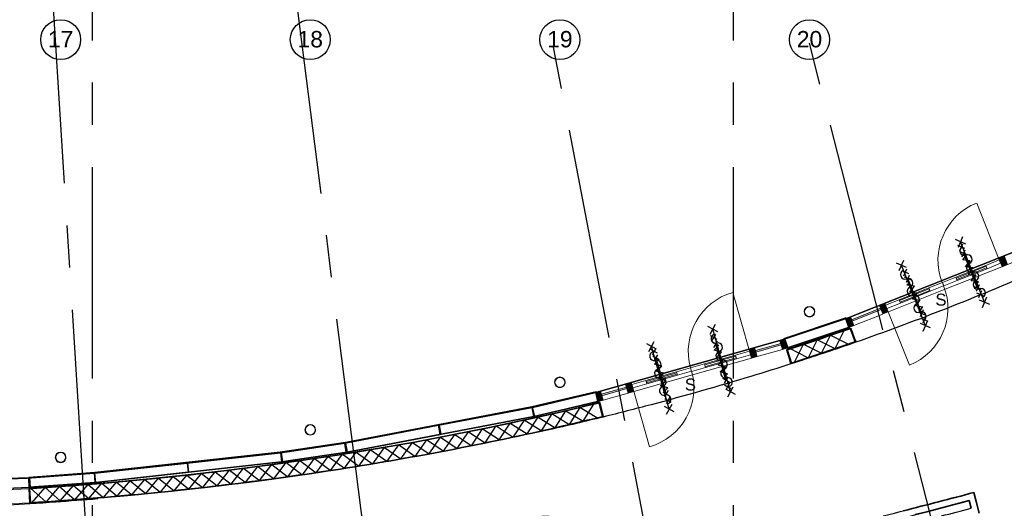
# Model space of a CAD drawing. Header units: millimetres. Extents: x -5940 to 121280, y -35718 to 26615.
# Tile 20 of 51: x 59385 to 74177, y -14186 to -6843. Entities that reach past the tile are written whole.
import ezdxf

# ---------------------------------------------------------------- set-up
doc = ezdxf.new("R2010")
doc.units = ezdxf.units.MM
doc.header["$LTSCALE"] = 100
doc.linetypes.add('CENTER', pattern=[50.8, 31.75, -6.35, 6.35, -6.35])
for name, color, linetype in [('AL22----_BINNENWAND', 2, 'Continuous'), ('AL28----_CONSTRUCTIES', 4, 'Continuous'), ('AL32----_BINNENKOZIJN', 1, 'Continuous'), ('BL$7----_STRAMIEN', 8, 'Continuous'), ('BL$8----_RUIMTENUMMER', 2, 'Continuous')]:
    doc.layers.add(name, color=color, linetype=linetype)
doc.styles.add('Arial', font='arial.ttf', dxfattribs={"height": 180})
doc.styles.add('Arial_4', font='arial.ttf', dxfattribs={"height": 245.883234})

# ---------------------------------------------------------------- blocks, each defined once
blk = doc.blocks.new('Rectangular Mullion - 31_CWM_088x139-9014962-_--_100 begane grond')
at = {"linetype": 'ByBlock', "lineweight": -2}
blk.add_hatch(color=0, dxfattribs=at).paths.add_polyline_path([(-44, -139), (-44, 0), (44, 0), (44, -139)], flags=0)
at = {"color": 0, "linetype": 'ByBlock', "lineweight": -2}
for p, q in [((-44, 0), (44, 0)), ((-44, -30), (-44, 0)), ((44, 0), (44, -139)), ((-44, -139), (-44, -84)), ((44, -139), (-44, -139))]:
    blk.add_line(p, q, dxfattribs=at)
blk = doc.blocks.new('System Panel - 31_CWP_glas_2-9015708-_--_100 begane grond')
at = {"linetype": 'ByBlock', "lineweight": -2}
blk.add_hatch(color=0, dxfattribs=at).paths.add_polyline_path([(196, 69), (-196, 69), (-196, 45), (196, 45)], flags=0)
at = {"color": 0, "linetype": 'ByBlock', "lineweight": -2}
for p, q in [((196, 69), (-196, 69)), ((-196, 69), (-196, 45)), ((-196, 45), (196, 45)), ((196, 45), (196, 69))]:
    blk.add_line(p, q, dxfattribs=at)
blk = doc.blocks.new('31_DO_deur_3 - dik-9158614-_--_100 begane grond')
at = {"color": 0, "linetype": 'ByBlock', "lineweight": -2}
for p, q in [((-240, 84), (-460, 84)), ((-460, 84), (-460, 30)), ((-460, 30), (-240, 30)), ((-240, 30), (-240, 84)), ((-240, 84), (240, 84)), ((240, 30), (-240, 30)), ((460, 84), (240, 84)), ((240, 84), (240, 30)), ((240, 30), (460, 30)), ((460, 30), (460, 84))]:
    blk.add_line(p, q, dxfattribs=at)
blk = doc.blocks.new('Rectangular Mullion - 31_CWM_088x139-V10-_--_100 begane grond')
at = {"linetype": 'ByBlock', "lineweight": -2}
blk.add_hatch(color=0, dxfattribs=at).paths.add_polyline_path([(-44, -139), (-44, 0), (44, 0), (44, -139), (-17, -139)], flags=0)
at = {"color": 0, "linetype": 'ByBlock', "lineweight": -2}
for p, q in [((-44, 0), (44, 0)), ((-44, -139), (-44, 0)), ((44, 0), (44, -30)), ((44, -139), (-44, -139)), ((44, -84), (44, -139))]:
    blk.add_line(p, q, dxfattribs=at)
blk = doc.blocks.new('System Panel - 31_CWP_glas_2-9015792-_--_100 begane grond')
at = {"linetype": 'ByBlock', "lineweight": -2}
blk.add_hatch(color=0, dxfattribs=at).paths.add_polyline_path([(198, 69), (-198, 69), (-198, 45), (198, 45)], flags=0)
at = {"color": 0, "linetype": 'ByBlock', "lineweight": -2}
for p, q in [((198, 69), (-198, 69)), ((-198, 69), (-198, 45)), ((-198, 45), (198, 45)), ((198, 45), (198, 69))]:
    blk.add_line(p, q, dxfattribs=at)
blk = doc.blocks.new('31_DO_deur_3 - dik-9158692-_--_100 begane grond')
at = {"color": 0, "linetype": 'ByBlock', "lineweight": -2}
for p, q in [((-239, 84), (-459, 84)), ((-459, 84), (-459, 30)), ((-459, 30), (-239, 30)), ((-239, 30), (-239, 84)), ((-239, 84), (239, 84)), ((239, 30), (-239, 30)), ((459, 84), (239, 84)), ((239, 84), (239, 30)), ((239, 30), (459, 30)), ((459, 30), (459, 84))]:
    blk.add_line(p, q, dxfattribs=at)
blk = doc.blocks.new('BU deur links - BU deur links-9015859-_--_100 begane grond')
at = {"color": 0, "linetype": 'ByBlock', "lineweight": -2}
blk.add_line((-459, -27), (-459, -945), dxfattribs=at)
blk.add_arc((-459, -27), 918, 270, 360, dxfattribs=at)
blk = doc.blocks.new('BI deur links - BI deur links-9015775-_--_100 begane grond')
at = {"color": 0, "linetype": 'ByBlock', "lineweight": -2}
blk.add_line((460, 27), (460, 946), dxfattribs=at)
blk.add_arc((460, 27), 919, 90, 180, dxfattribs=at)
blk = doc.blocks.new('WI_subvak - glas 2-9158664-_--_100 begane grond')
at = {"color": 0, "linetype": 'ByBlock', "lineweight": -2}
for p, q in [((240, 12), (-240, 12)), ((-240, -12), (240, -12))]:
    blk.add_line(p, q, dxfattribs=at)
blk = doc.blocks.new('WI_subvak - glas 2-9158742-_--_100 begane grond')
at = {"color": 0, "linetype": 'ByBlock', "lineweight": -2}
for p, q in [((239, 12), (-239, 12)), ((-239, -12), (239, -12))]:
    blk.add_line(p, q, dxfattribs=at)
blk = doc.blocks.new('Rectangular Mullion - 31_CWM_067x139-9015530-_--_100 begane grond')
at = {"linetype": 'ByBlock', "lineweight": -2}
blk.add_hatch(color=0, dxfattribs=at).paths.add_polyline_path([(-67, -139), (0, -139), (0, 0), (-67, 0)], flags=0)
at = {"color": 0, "linetype": 'ByBlock', "lineweight": -2}
for p, q in [((0, 0), (-67, 0)), ((-67, 0), (-67, -139)), ((0, -139), (0, 0)), ((-67, -139), (0, -139))]:
    blk.add_line(p, q, dxfattribs=at)
blk = doc.blocks.new('Rectangular Mullion - 31_CWM_067x139-9015703-_--_100 begane grond')
at = {"color": 0, "linetype": 'ByBlock', "lineweight": -2}
for p, q in [((73579, 19941), (73959, 20049)), ((73617, 19807), (73997, 19915))]:
    blk.add_line(p, q, dxfattribs=at)
blk = doc.blocks.new('Rectangular Mullion - 31_CWM_067x139-9015704-_--_100 begane grond')
at = {"color": 0, "linetype": 'ByBlock', "lineweight": -2}
for p, q in [((72610, 19667), (73494, 19917)), ((72648, 19533), (73532, 19783))]:
    blk.add_line(p, q, dxfattribs=at)
blk = doc.blocks.new('Rectangular Mullion - 31_CWM_067x139-9015705-_--_100 begane grond')
at = {"color": 0, "linetype": 'ByBlock', "lineweight": -2}
for p, q in [((71726, 19418), (72610, 19667)), ((71764, 19284), (72648, 19533))]:
    blk.add_line(p, q, dxfattribs=at)
blk = doc.blocks.new('Rectangular Mullion - 31_CWM_067x139-9015706-_--_100 begane grond')
at = {"color": 0, "linetype": 'ByBlock', "lineweight": -2}
for p, q in [((71265, 19287), (71642, 19394)), ((71302, 19153), (71680, 19260))]:
    blk.add_line(p, q, dxfattribs=at)
blk = doc.blocks.new('System Panel - 31_CWP_glas_2-9015882-_--_100 begane grond')
at = {"linetype": 'ByBlock', "lineweight": -2}
blk.add_hatch(color=0, dxfattribs=at).paths.add_polyline_path([(235, 69), (-235, 69), (-235, 45), (235, 45)], flags=0)
at = {"color": 0, "linetype": 'ByBlock', "lineweight": -2}
for p, q in [((235, 69), (-235, 69)), ((-235, 69), (-235, 45)), ((-235, 45), (235, 45)), ((235, 45), (235, 69))]:
    blk.add_line(p, q, dxfattribs=at)
blk = doc.blocks.new('31_DO_deur_3 - dik-9158770-_--_100 begane grond')
at = {"color": 0, "linetype": 'ByBlock', "lineweight": -2}
for p, q in [((-240, 84), (-460, 84)), ((-460, 84), (-460, 30)), ((-460, 30), (-240, 30)), ((-240, 30), (-240, 84)), ((-240, 84), (240, 84)), ((240, 30), (-240, 30)), ((460, 84), (240, 84)), ((240, 84), (240, 30)), ((240, 30), (460, 30)), ((460, 30), (460, 84))]:
    blk.add_line(p, q, dxfattribs=at)
blk = doc.blocks.new('31_DO_deur_3 - dik-9158848-_--_100 begane grond')
at = {"color": 0, "linetype": 'ByBlock', "lineweight": -2}
for p, q in [((-238, 84), (-458, 84)), ((-458, 84), (-458, 30)), ((-458, 30), (-238, 30)), ((-238, 30), (-238, 84)), ((-238, 84), (238, 84)), ((238, 30), (-238, 30)), ((458, 84), (238, 84)), ((238, 84), (238, 30)), ((238, 30), (458, 30)), ((458, 30), (458, 84))]:
    blk.add_line(p, q, dxfattribs=at)
blk = doc.blocks.new('BU deur links - BU deur links-9016033-_--_100 begane grond')
at = {"color": 0, "linetype": 'ByBlock', "lineweight": -2}
blk.add_line((-458, -27), (-458, -943), dxfattribs=at)
blk.add_arc((-458, -27), 916, 270, 360, dxfattribs=at)
blk = doc.blocks.new('BI deur links - BI deur links-9015949-_--_100 begane grond')
at = {"color": 0, "linetype": 'ByBlock', "lineweight": -2}
blk.add_line((460, 27), (460, 948), dxfattribs=at)
blk.add_arc((460, 27), 921, 90, 180, dxfattribs=at)
blk = doc.blocks.new('WI_subvak - glas 2-9158820-_--_100 begane grond')
at = {"color": 0, "linetype": 'ByBlock', "lineweight": -2}
for p, q in [((240, 12), (-240, 12)), ((-240, -12), (240, -12))]:
    blk.add_line(p, q, dxfattribs=at)
blk = doc.blocks.new('WI_subvak - glas 2-9158898-_--_100 begane grond')
at = {"color": 0, "linetype": 'ByBlock', "lineweight": -2}
for p, q in [((238, 12), (-238, 12)), ((-238, -12), (238, -12))]:
    blk.add_line(p, q, dxfattribs=at)
blk = doc.blocks.new('Rectangular Mullion - 31_CWM_067x139-9015879-_--_100 begane grond')
at = {"color": 0, "linetype": 'ByBlock', "lineweight": -2}
for p, q in [((77327, 21320), (77762, 21493)), ((77378, 21191), (77813, 21364))]:
    blk.add_line(p, q, dxfattribs=at)
blk = doc.blocks.new('Rectangular Mullion - 31_CWM_067x139-V27-_--_100 begane grond')
at = {"color": 0, "linetype": 'ByBlock', "lineweight": -2}
for p, q in [((75019, 20404), (75456, 20577)), ((75071, 20275), (75507, 20448))]:
    blk.add_line(p, q, dxfattribs=at)
blk = doc.blocks.new('Rectangular Mullion - 31_CWM_067x139-9015880-_--_100 begane grond')
at = {"color": 0, "linetype": 'ByBlock', "lineweight": -2}
for p, q in [((76389, 20948), (77245, 21288)), ((76440, 20819), (77296, 21158))]:
    blk.add_line(p, q, dxfattribs=at)
blk = doc.blocks.new('Rectangular Mullion - 31_CWM_067x139-9015881-_--_100 begane grond')
at = {"color": 0, "linetype": 'ByBlock', "lineweight": -2}
for p, q in [((75537, 20610), (76389, 20948)), ((75589, 20481), (76440, 20819))]:
    blk.add_line(p, q, dxfattribs=at)
blk = doc.blocks.new('Rectangular Mullion - 31_CWM_067x139-9015707-_--_100 begane grond')
at = {"linetype": 'ByBlock', "lineweight": -2}
blk.add_hatch(color=0, dxfattribs=at).paths.add_polyline_path([(0, -139), (-67, -139), (-67, 0), (0, 0), (0, -109)], flags=0)
at = {"color": 0, "linetype": 'ByBlock', "lineweight": -2}
for p, q in [((-67, 0), (0, 0)), ((-67, -139), (-67, 0)), ((0, -139), (-67, -139)), ((0, 0), (0, -139))]:
    blk.add_line(p, q, dxfattribs=at)
blk = doc.blocks.new('NLRS_32_DO_WPB_onderdeel deur-SH_krepel_ISR - lakdeur_stomp_krepel-7902651-_--_100 begane grond')
at = {"linetype": 'ByBlock', "lineweight": -2}
blk.add_hatch(color=0, dxfattribs=at).paths.add_polyline_path([(-515, -38), (515, -38), (515, 0), (-515, 0)], flags=0)
at = {"color": 0, "linetype": 'ByBlock', "lineweight": -2}
for p, q in [((-515, 3), (-515, 1030)), ((-515, 0), (515, 0)), ((515, -38), (-515, -38))]:
    blk.add_line(p, q, dxfattribs=at)
blk.add_arc((-515, 0), 1030, 0, 90, dxfattribs=at)
blk = doc.blocks.new('28_GdV_staal_buis_kolom - B160x6_3-V968-_--_100 begane grond')
at = {"linetype": 'ByBlock', "lineweight": -2}
h = blk.add_hatch(dxfattribs=at)
h.set_pattern_fill('FP_736', color=0, style=0, pattern_type=2)
h.set_pattern_definition([(225, (74404.06, 20483.2), (106.06602, -106.06602), [])])
h.paths.add_polyline_path([(0, 80), (-31, 74), (-57, 57), (-74, 31), (-80, 0), (-74, -31), (-57, -57), (-31, -74), (0, -80), (31, -74), (57, -57), (74, -31), (80, 0), (74, 31), (57, 57), (31, 74)], flags=0)
h.paths.add_polyline_path([(0, 74), (28, 68), (52, 52), (68, 28), (74, 0), (68, -28), (52, -52), (28, -68), (0, -74), (-28, -68), (-52, -52), (-68, -28), (-74, 0), (-68, 28), (-52, 52), (-28, 68)], flags=0)
at = {"color": 0, "linetype": 'ByBlock', "lineweight": -2}
for radius, start, end in [(80, 360, 180), (80, 180, 360), (73.7, 0, 180), (73.7, 180, 0)]:
    blk.add_arc((0, 0), radius, start, end, dxfattribs=at)
blk = doc.blocks.new('28_GdV_staal_buis_kolom - B160x6_3-V969-_--_100 begane grond')
at = {"linetype": 'ByBlock', "lineweight": -2}
h = blk.add_hatch(dxfattribs=at)
h.set_pattern_fill('FP_737', color=0, style=0, pattern_type=2)
h.set_pattern_definition([(225, (70654.06, 19421.76), (106.06602, -106.06602), [])])
h.paths.add_polyline_path([(0, 80), (-31, 74), (-57, 57), (-74, 31), (-80, 0), (-74, -31), (-57, -57), (-31, -74), (0, -80), (31, -74), (57, -57), (74, -31), (80, 0), (74, 31), (57, 57), (31, 74)], flags=0)
h.paths.add_polyline_path([(0, 74), (28, 68), (52, 52), (68, 28), (74, 0), (68, -28), (52, -52), (28, -68), (0, -74), (-28, -68), (-52, -52), (-68, -28), (-74, 0), (-68, 28), (-52, 52), (-28, 68)], flags=0)
at = {"color": 0, "linetype": 'ByBlock', "lineweight": -2}
for radius, start, end in [(80, 360, 180), (80, 180, 360), (73.7, 0, 180), (73.7, 180, 0)]:
    blk.add_arc((0, 0), radius, start, end, dxfattribs=at)
blk = doc.blocks.new('28_GdV_staal_buis_kolom - B160x6_3-V970-_--_100 begane grond')
at = {"linetype": 'ByBlock', "lineweight": -2}
h = blk.add_hatch(dxfattribs=at)
h.set_pattern_fill('FP_738', color=0, style=0, pattern_type=2)
h.set_pattern_definition([(225, (66904.06, 18706.93), (106.06602, -106.06602), [])])
h.paths.add_polyline_path([(0, 80), (-31, 74), (-57, 57), (-74, 31), (-80, 0), (-74, -31), (-57, -57), (-31, -74), (0, -80), (31, -74), (57, -57), (74, -31), (80, 0), (74, 31), (57, 57), (31, 74)], flags=0)
h.paths.add_polyline_path([(0, 74), (28, 68), (52, 52), (68, 28), (74, 0), (68, -28), (52, -52), (28, -68), (0, -74), (-28, -68), (-52, -52), (-68, -28), (-74, 0), (-68, 28), (-52, 52), (-28, 68)], flags=0)
at = {"color": 0, "linetype": 'ByBlock', "lineweight": -2}
for radius, start, end in [(80, 360, 180), (80, 180, 360), (73.7, 0, 180), (73.7, 180, 0)]:
    blk.add_arc((0, 0), radius, start, end, dxfattribs=at)
blk = doc.blocks.new('28_GdV_staal_buis_kolom - B160x6_3-V971-_--_100 begane grond')
at = {"linetype": 'ByBlock', "lineweight": -2}
h = blk.add_hatch(dxfattribs=at)
h.set_pattern_fill('FP_739', color=0, style=0, pattern_type=2)
h.set_pattern_definition([(225, (63154.06, 18292.69), (106.06602, -106.06602), [])])
h.paths.add_polyline_path([(0, 80), (-32, 73), (-57, 57), (-74, 31), (-80, 0), (-74, -31), (-57, -57), (-31, -74), (0, -80), (31, -74), (57, -57), (74, -31), (80, 0), (74, 31), (57, 57), (31, 74)], flags=0)
h.paths.add_polyline_path([(0, 74), (28, 68), (52, 52), (68, 28), (74, 0), (68, -28), (52, -52), (28, -68), (0, -74), (-28, -68), (-52, -52), (-68, -28), (-74, 0), (-68, 28), (-52, 52), (-28, 68)], flags=0)
at = {"color": 0, "linetype": 'ByBlock', "lineweight": -2}
for radius, start, end in [(80, 360, 180), (80, 180, 360), (73.7, 0, 180), (73.7, 180, 0)]:
    blk.add_arc((0, 0), radius, start, end, dxfattribs=at)
blk = doc.blocks.new('300_65_wdbdo60zs - 300_65_wdbdo60zs-8265604-_--_100 begane grond')
at = {"color": 0, "linetype": 'ByBlock', "lineweight": -2}
for p, q in [((-343, 40), (-422, -40)), ((-343, -40), (-422, 40)), ((-241, 40), (-321, -40)), ((-241, -40), (-321, 40)), ((-197, -49), (-141, 49)), ((-141, 49), (-112, 0)), ((-84, -49), (-112, 0)), ((-28, 49), (-84, -49)), ((0, 0), (-28, 49)), ((28, -49), (84, 49)), ((84, 49), (112, 0)), ((141, -49), (197, 49)), ((197, 49), (225, 0)), ((241, 40), (321, -40)), ((241, -40), (321, 40)), ((343, 40), (422, -40)), ((343, -40), (422, 40)), ((-281, 0), (281, 0)), ((-225, 0), (-197, -49)), ((0, 0), (28, -49)), ((112, 0), (141, -49))]:
    blk.add_line(p, q, dxfattribs=at)
blk = doc.blocks.new('Grid - r_3_0mm-7309776-_--_100 begane grond')
at = {"color": 0, "linetype": 'ByBlock', "lineweight": -2}
blk.add_circle((0, 0), 3, dxfattribs=at)
blk = doc.blocks.new('begane grond - begane grond_dwg_AS65ZSDA-9305741-_--_100 begane grond')
at = {"color": 0, "linetype": 'ByBlock', "lineweight": -2}
for p, q in [((-0.81, 5.68), (0.82, 7.32)), ((0.8, 5.71), (-0.78, 7.29)), ((0, -6.51), (0, 6.51)), ((-0.81, -7.35), (0.82, -5.71)), ((0.8, -7.32), (-0.78, -5.74))]:
    blk.add_line(p, q, dxfattribs=at)
for centre, start, end in [((0, 4.52), 90, 270), ((0, 2.71), 270, 90), ((0, 0.9), 90, 270), ((0, -2.71), 90, 270), ((0, -0.9), 270, 90), ((0, -4.52), 270, 90)]:
    blk.add_arc(centre, 0.905, start, end, dxfattribs=at)

msp = doc.modelspace()

# ---------------------------------------------------------------- linework, layer by layer
at = {"layer": 'AL22----_BINNENWAND'}
for p, q in [((74670, -10196), (71804, -11334)), ((71636, -11786), (71769, -11515)), ((71862, -11482), (71932, -11684)), ((71941, -11684), (71870, -11482)), ((71871, -11479), (71945, -11690)), ((70870, -11647), (68043, -12446)), ((70904, -11803), (70972, -12016)), ((70907, -11805), (70972, -12009)), ((70913, -11800), (70979, -12004)), ((71227, -11923), (70957, -11786)), ((68006, -12620), (67847, -12877)), ((68086, -12599), (68137, -12807)), ((68145, -12807), (68094, -12599)), ((68095, -12597), (68149, -12814)), ((56753, -13991), (59524, -13890)), ((59523, -13890), (59537, -14114)), ((59524, -13890), (59537, -14104)), ((59533, -13890), (59546, -14103)), ((59552, -13889), (59779, -14088)), ((73800, -14258), (73720, -13948)), ((73678, -14186), (73648, -14071))]:
    msp.add_line(p, q, dxfattribs=at)
at = {"layer": 'AL22----_BINNENWAND', "lineweight": 35}
for p, q in [((71790, -11329), (70879, -11634)), ((71799, -11325), (71790, -11329)), ((71854, -11464), (71799, -11325)), ((70923, -11776), (71841, -11469)), ((71841, -11469), (71854, -11464)), ((71939, -11676), (71863, -11485)), ((70879, -11634), (70867, -11638)), ((70867, -11638), (70907, -11781)), ((71949, -11681), (71939, -11676)), ((70907, -11781), (70923, -11776)), ((70913, -11803), (70972, -12009)), ((68044, -12435), (67077, -12662)), ((68046, -12445), (68044, -12435)), ((68084, -12579), (68046, -12445)), ((67077, -12662), (64280, -13195)), ((67108, -12808), (68081, -12580)), ((68081, -12580), (68084, -12579)), ((68151, -12805), (68098, -12598)), ((64305, -13342), (67108, -12808)), ((64280, -13195), (63298, -13342)), ((63298, -13342), (60515, -13649)), ((63317, -13489), (64305, -13342)), ((60528, -13797), (63317, -13489)), ((60515, -13649), (59523, -13721)), ((59523, -13721), (59524, -13731)), ((59526, -13890), (59539, -14104)), ((59529, -13870), (59532, -13870)), ((59532, -13870), (60528, -13797)), ((73745, -14045), (73720, -13948)), ((73800, -14258), (73745, -14045)), ((73648, -14071), (73678, -14186))]:
    msp.add_line(p, q, dxfattribs=at)
at = {"layer": 'AL22----_BINNENWAND', "lineweight": 13}
for p, q in [((59523, -13721), (56747, -13822)), ((59524, -13731), (59523, -13721)), ((59545, -14079), (59543, -14029)), ((56759, -14204), (59546, -14104)), ((59546, -14104), (59545, -14079))]:
    msp.add_line(p, q, dxfattribs=at)
at = {"layer": 'AL22----_BINNENWAND', "lineweight": 25}
for p in [(59524, -13731), (59529, -13870)]:
    msp.add_line(p, (59524, -13733), dxfattribs=at)
at = {"layer": 'AL22----_BINNENWAND', "flags": 128}
for points in [[(56776, -13831), (59495, -13732), (60503, -13659), (61902, -13506), (63301, -13351), (64269, -13207), (65676, -12939), (67082, -12671), (68073, -12437), (70839, -11656), (71833, -11323), (74641, -10208), (75562, -9780), (78484, -8150), (79310, -7598)], [(56776, -13831), (59495, -13732), (60503, -13659), (61902, -13506), (63301, -13351), (64269, -13207), (65676, -12939), (67082, -12671), (68073, -12437), (70839, -11656), (71833, -11323), (74641, -10208)], [(74641, -10208), (71833, -11323), (70839, -11656), (68073, -12437), (67082, -12671), (65676, -12939), (64269, -13207), (63301, -13351), (61902, -13506), (60503, -13659), (59495, -13732), (56776, -13831)], [(56776, -13831), (59495, -13732), (60503, -13659), (61902, -13506), (63301, -13351), (64269, -13207), (65676, -12939), (67082, -12671), (68073, -12437), (70839, -11656), (71833, -11323), (74641, -10208)], [(74641, -10208), (71833, -11323), (70839, -11656), (68073, -12437), (67082, -12671), (65676, -12939), (64269, -13207), (63301, -13351), (61902, -13506), (60503, -13659), (59495, -13732), (56776, -13831)], [(56776, -13831), (59495, -13732), (60503, -13659), (61902, -13506), (63301, -13351), (64269, -13207), (65676, -12939), (67082, -12671), (68073, -12437), (70839, -11656), (71833, -11323), (74641, -10208)], [(74641, -10208), (71833, -11323), (70839, -11656), (68073, -12437), (67082, -12671), (65676, -12939), (64269, -13207), (63301, -13351), (61902, -13506), (60503, -13659), (59495, -13732), (56776, -13831)], [(71635, -11787), (71364, -11652), (71228, -11923)], [(71432, -11855), (71566, -11584), (71838, -11717)], [(71023, -11989), (71160, -11720), (71431, -11856)], [(68586, -12437), (68562, -12351), (68586, -12344), (68572, -12296)], [(67428, -12975), (67590, -12719), (67848, -12877)], [(68055, -12828), (67798, -12669), (67640, -12927)], [(66589, -13159), (66754, -12905), (67009, -13069), (67173, -12815), (67429, -12975)], [(67218, -13024), (66963, -12860), (66800, -13114)], [(67637, -12928), (67381, -12766), (67221, -13023)], [(66588, -13159), (66335, -12993), (66168, -13245)], [(66379, -13202), (66545, -12949), (66799, -13115)], [(65745, -13327), (65495, -13157), (65323, -13406)], [(65535, -13367), (65706, -13117), (65956, -13287)], [(66167, -13245), (65916, -13077), (65746, -13327)], [(65957, -13287), (66126, -13035), (66378, -13203)], [(64899, -13481), (64652, -13305), (64476, -13551)], [(64688, -13516), (64863, -13270), (65111, -13444)], [(65322, -13406), (65074, -13233), (64900, -13480)], [(65112, -13444), (65285, -13195), (65534, -13367)], [(64050, -13619), (63807, -13439), (63626, -13682)], [(63839, -13651), (64018, -13407), (64263, -13585)], [(64475, -13551), (64230, -13374), (64051, -13618)], [(64264, -13585), (64441, -13340), (64687, -13516)], [(62561, -13824), (62747, -13585), (62986, -13770)], [(63200, -13742), (62959, -13558), (62774, -13797)], [(62987, -13770), (63171, -13529), (63412, -13712)], [(63625, -13682), (63383, -13500), (63200, -13741)], [(63413, -13712), (63595, -13470), (63838, -13651)], [(60851, -14005), (61045, -13772), (61278, -13965), (61471, -13732), (61707, -13922), (61897, -13686), (62133, -13875)], [(61491, -13945), (61258, -13752), (61065, -13985)], [(61920, -13899), (61684, -13709), (61494, -13944)], [(62347, -13850), (62109, -13662), (61921, -13899)], [(62134, -13875), (62322, -13637), (62560, -13824)], [(62773, -13798), (62534, -13612), (62348, -13850)], [(59566, -14102), (59765, -13875), (59994, -14073)], [(60208, -14057), (59979, -13860), (59780, -14088)], [(59995, -14073), (60192, -13844), (60422, -14041)], [(60636, -14023), (60406, -13827), (60209, -14057)], [(60423, -14041), (60619, -13810), (60850, -14005)], [(61064, -13985), (60832, -13791), (60637, -14023)]]:
    msp.add_lwpolyline(points, dxfattribs=at)
for points in [[(71839, -11470), (71794, -11338), (70879, -11645), (70923, -11776)], [(67091, -12669), (68033, -12448), (68065, -12583), (67123, -12804)], [(65685, -12937), (65711, -13074), (67108, -12808), (67082, -12671)], [(65702, -13076), (65676, -12939), (64279, -13205), (64305, -13342)], [(64269, -13207), (63311, -13350), (63332, -13487), (64290, -13344)], [(61928, -13643), (61912, -13505), (63301, -13351), (63317, -13489)], [(61902, -13506), (61918, -13644), (60528, -13797), (60513, -13659)], [(60503, -13660), (60513, -13798), (59547, -13869), (59536, -13730)]]:
    msp.add_lwpolyline(points, close=True, dxfattribs=at)
at = {"layer": 'AL22----_BINNENWAND', "lineweight": 35, "flags": 128}
for points in [[(71863, -11485), (71391, -11646), (70913, -11803)], [(68098, -12598), (67551, -12729), (66999, -12853), (66444, -12972), (65884, -13084), (65320, -13190), (64753, -13289), (64183, -13382), (63609, -13469), (63033, -13549), (62454, -13622), (61872, -13689), (61288, -13749), (60703, -13803), (60115, -13850), (59526, -13890)], [(72840, -14281), (73014, -14237), (73648, -14071)]]:
    msp.add_lwpolyline(points, dxfattribs=at)
at = {"layer": 'AL22----_BINNENWAND'}
msp.add_lwpolyline([(59524, -13732), (58142, -13788), (58145, -13927), (59529, -13870)], close=True, dxfattribs=at)
for centre, radius, start, end in [((58913, 25623), 39303, 287.7682, 289.2492), ((58913, 25623), 39517, 287.7682, 289.2492), ((56526, 35078), 49060, 273.5038, 283.6387), ((56526, 35078), 49274, 273.5038, 283.639), ((56250, 51200), 67450, 283.81339, 285.01122), ((56250, 51200), 67550, 283.81283, 284.92555), ((49580, 78130), 95409, 284.35393, 284.62997)]:
    msp.add_arc(centre, radius, start, end, dxfattribs=at)
at = {"layer": 'AL22----_BINNENWAND', "lineweight": 35}
msp.add_arc((56250, 51200), 67450, 284.08056, 285.01122, dxfattribs=at)
at = {"layer": 'AL22----_BINNENWAND'}
for points, knots in [([(74812, -10552), (74724, -10592), (74635, -10631), (74111, -10861), (73668, -11044), (72800, -11383), (72376, -11540), (71945, -11690)], [0.9057327, 0.9057327, 0.9057327, 0.9057327, 0.9169574, 0.9169574, 0.9714503, 0.9714503, 1.0217859, 1.0217859, 1.0217859, 1.0217859]), ([(71862, -11482), (71682, -11545), (71501, -11607), (71184, -11712), (71049, -11756), (70913, -11800)], [1.02215358, 1.02215358, 1.02215358, 1.02215358, 1.04328096, 1.04328096, 1.05888903, 1.05888903, 1.05888903, 1.05888903]), ([(71945, -11690), (71904, -11705), (71863, -11719), (71542, -11830), (71258, -11924), (70972, -12016)], [1.0217859, 1.0217859, 1.0217859, 1.0217859, 1.02655082, 1.02655082, 1.05925195, 1.05925195, 1.05925195, 1.05925195]), ([(70972, -12016), (70772, -12080), (70571, -12143), (69877, -12354), (69377, -12496), (68632, -12693), (68391, -12755), (68149, -12814)], [1.059252, 1.059252, 1.059252, 1.059252, 1.0821205, 1.0821205, 1.1376902, 1.1376902, 1.1639983, 1.1639983, 1.1639983, 1.1639983]), ([(59533, -13890), (59679, -13881), (59826, -13871), (60469, -13825), (60964, -13782), (62015, -13676), (62571, -13610), (63674, -13462), (64222, -13378), (65309, -13194), (65848, -13093), (66915, -12874), (67443, -12755), (68005, -12619), (68045, -12609), (68086, -12599)], [1.6806619, 1.6806619, 1.6806619, 1.6806619, 1.6954249, 1.6954249, 1.7455898, 1.7455898, 1.8024048, 1.8024048, 1.8592197, 1.8592197, 1.9160347, 1.9160347, 1.9728497, 1.9728497, 1.9772429, 1.9772429, 1.9772429, 1.9772429]), ([(59546, -14103), (60062, -14071), (60577, -14031), (61667, -13929), (62241, -13866), (63383, -13720), (63950, -13637), (65076, -13453), (65634, -13352), (66738, -13131), (67285, -13011), (67929, -12858), (68033, -12832), (68137, -12807)], [1.6806616, 1.6806616, 1.6806616, 1.6806616, 1.7324683, 1.7324683, 1.7908458, 1.7908458, 1.8492234, 1.8492234, 1.9076009, 1.9076009, 1.9659784, 1.9659784, 1.9772429, 1.9772429, 1.9772429, 1.9772429]), ([(68149, -12814), (67879, -12881), (67608, -12945), (67274, -13020), (67212, -13034), (67151, -13048)], [1.16399828, 1.16399828, 1.16399828, 1.16399828, 1.19325992, 1.19325992, 1.19985429, 1.19985429, 1.19985429, 1.19985429]), ([(59537, -14114), (59667, -14106), (59797, -14097), (60138, -14073), (60348, -14057), (60559, -14040)], [1.68032763, 1.68032763, 1.68032763, 1.68032763, 1.69338724, 1.69338724, 1.71457943, 1.71457943, 1.71457943, 1.71457943]), ([(56762, -14215), (57263, -14210), (57764, -14198), (58689, -14162), (59113, -14141), (59537, -14114)], [1.58782926, 1.58782926, 1.58782926, 1.58782926, 1.63781754, 1.63781754, 1.68032763, 1.68032763, 1.68032763, 1.68032763])]:
    msp.add_open_spline(points, degree=3, knots=knots, dxfattribs=at)
at = {"layer": 'AL22----_BINNENWAND', "lineweight": 35}
msp.add_open_spline([(70972, -12009), (71301, -11903), (71627, -11794), (71949, -11681)], degree=3, dxfattribs=at)
at = {"layer": 'AL22----_BINNENWAND'}
msp.add_open_spline([(71932, -11684), (71618, -11794), (71300, -11901), (70979, -12004)], degree=3, dxfattribs=at)
at = {"layer": 'AL22----_BINNENWAND', "lineweight": 35}
msp.add_open_spline([(59539, -14104), (59877, -14083), (61300, -13979), (63885, -13683), (66402, -13219), (67832, -12884), (68151, -12805)], degree=3, knots=[0.6215933, 0.6215933, 0.6215933, 0.6215933, 0.6378788, 0.690404, 0.7478535, 0.7645238, 0.7645238, 0.7645238, 0.7645238], dxfattribs=at)
at = {"layer": 'BL$7----_STRAMIEN', "linetype": 'CENTER'}
for p, q in [((60480, -32554), (60480, 23469)), ((70109, -32554), (70109, 23469)), ((61651, -34651), (59693, -3518)), ((67096, -34653), (63162, -3516)), ((66687, -3512), (72628, -34657)), ((70296, -3506), (78296, -34662))]:
    msp.add_line(p, q, dxfattribs=at)

# ---------------------------------------------------------------- block references
at = {"layer": 'AL28----_CONSTRUCTIES', "lineweight": 18, "rotation": 180}
for name, p in [('28_GdV_staal_buis_kolom - B160x6_3-V968-_--_100 begane grond', (71250, -11231)), ('28_GdV_staal_buis_kolom - B160x6_3-V969-_--_100 begane grond', (67500, -12292)), ('28_GdV_staal_buis_kolom - B160x6_3-V970-_--_100 begane grond', (63750, -13007)), ('28_GdV_staal_buis_kolom - B160x6_3-V971-_--_100 begane grond', (60000, -13421))]:
    msp.add_blockref(name, p, dxfattribs=at)
at = {"layer": 'AL32----_BINNENKOZIJN', "lineweight": 18}
for name, p, rotation in [('BI deur links - BI deur links-9015949-_--_100 begane grond', (73684, -10649), 21.65141800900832), ('31_DO_deur_3 - dik-9158770-_--_100 begane grond', (73663, -10596), 201.6514180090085), ('WI_subvak - glas 2-9158820-_--_100 begane grond', (73684, -10649), 201.6514180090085), ('31_DO_deur_3 - dik-9158848-_--_100 begane grond', (72809, -10935), 201.6514180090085), ('BI deur links - BI deur links-9015775-_--_100 begane grond', (69913, -11977), 15.7800020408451), ('BU deur links - BU deur links-9016033-_--_100 begane grond', (72830, -10988), 21.65141800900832), ('WI_subvak - glas 2-9158898-_--_100 begane grond', (72830, -10988), 201.6514180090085), ('31_DO_deur_3 - dik-9158614-_--_100 begane grond', (69898, -11922), 195.7800020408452), ('WI_subvak - glas 2-9158664-_--_100 begane grond', (69913, -11977), 195.7800020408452), ('31_DO_deur_3 - dik-9158692-_--_100 begane grond', (69014, -12171), 195.7800020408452), ('BU deur links - BU deur links-9015859-_--_100 begane grond', (69030, -12226), 15.7800020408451), ('WI_subvak - glas 2-9158742-_--_100 begane grond', (69030, -12226), 195.7800020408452), ('NLRS_32_DO_WPB_onderdeel deur-SH_krepel_ISR - lakdeur_stomp_krepel-7902651-_--_100 begane grond', (67809, -15245), 9.875816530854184)]:
    msp.add_blockref(name, p, dxfattribs=dict(at, rotation=rotation))
at = {"layer": 'AL32----_BINNENKOZIJN'}
for p, xscale, yscale, zscale, rotation in [((73700, -10635), 75, 75, 75, 21.65141800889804), ((72811, -10988), 75, 75, 75, 21.65141800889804), ((69930, -11964), 74.99999999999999, 74.99999999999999, 74.99999999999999, 15.78000204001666), ((69009, -12224), 74.99999999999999, 74.99999999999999, 74.99999999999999, 15.78000204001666)]:
    msp.add_blockref('begane grond - begane grond_dwg_AS65ZSDA-9305741-_--_100 begane grond', p, dxfattribs=dict(at, xscale=xscale, yscale=yscale, zscale=zscale, rotation=rotation))
for p, rotation in [((73671, -10616), 111.6514180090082), ((72833, -10996), 111.6514180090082), ((69917, -11988), 105.7800020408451), ((69021, -12197), 105.7800020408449)]:
    msp.add_blockref('300_65_wdbdo60zs - 300_65_wdbdo60zs-8265604-_--_100 begane grond', p, dxfattribs=dict(at, rotation=rotation))
at = {"layer": 'AL32----_BINNENKOZIJN', "lineweight": 13}
for name in ['Rectangular Mullion - 31_CWM_067x139-9015879-_--_100 begane grond', 'Rectangular Mullion - 31_CWM_067x139-9015880-_--_100 begane grond', 'Rectangular Mullion - 31_CWM_067x139-9015881-_--_100 begane grond', 'Rectangular Mullion - 31_CWM_067x139-V27-_--_100 begane grond', 'Rectangular Mullion - 31_CWM_067x139-9015703-_--_100 begane grond', 'Rectangular Mullion - 31_CWM_067x139-9015704-_--_100 begane grond', 'Rectangular Mullion - 31_CWM_067x139-9015705-_--_100 begane grond', 'Rectangular Mullion - 31_CWM_067x139-9015706-_--_100 begane grond']:
    msp.add_blockref(name, (-3154, -31714), dxfattribs=at)
at = {"layer": 'AL32----_BINNENKOZIJN', "lineweight": 13, "extrusion": (0, 0, -1)}
for name, p, rotation in [('Rectangular Mullion - 31_CWM_088x139-V10-_--_100 begane grond', (-74132, -10410), 338.3485819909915), ('Rectangular Mullion - 31_CWM_088x139-9014962-_--_100 begane grond', (-72342, -11120), 338.3485819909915), ('Rectangular Mullion - 31_CWM_067x139-9015707-_--_100 begane grond', (-71803, -11334), 338.3485819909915), ('Rectangular Mullion - 31_CWM_088x139-V10-_--_100 begane grond', (-70382, -11785), 344.2199979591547), ('Rectangular Mullion - 31_CWM_088x139-9014962-_--_100 begane grond', (-68530, -12308), 344.2199979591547), ('Rectangular Mullion - 31_CWM_067x139-9015707-_--_100 begane grond', (-68046, -12445), 344.2199979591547)]:
    msp.add_blockref(name, p, dxfattribs=dict(at, rotation=rotation))
at = {"layer": 'AL32----_BINNENKOZIJN', "lineweight": 13}
for name, p, rotation in [('System Panel - 31_CWP_glas_2-9015882-_--_100 begane grond', (72083, -11223), 201.6514180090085), ('Rectangular Mullion - 31_CWM_067x139-9015530-_--_100 begane grond', (70870, -11647), 15.78000204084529), ('System Panel - 31_CWP_glas_2-9015792-_--_100 begane grond', (70615, -11719), 195.7800020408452), ('System Panel - 31_CWP_glas_2-9015708-_--_100 begane grond', (68299, -12374), 195.7800020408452)]:
    msp.add_blockref(name, p, dxfattribs=dict(at, rotation=rotation))
at = {"layer": 'BL$7----_STRAMIEN', "xscale": 99.99999999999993, "yscale": 99.99999999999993, "zscale": 99.99999999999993}
for p in [(60000, -7143), (63750, -7143), (67500, -7143), (71250, -7143)]:
    msp.add_blockref('Grid - r_3_0mm-7309776-_--_100 begane grond', p, dxfattribs=at)

# ---------------------------------------------------------------- texts
at = {"layer": 'BL$7----_STRAMIEN', "lineweight": 9, "char_height": 245.9, "width": 456, "attachment_point": 2, "line_spacing_factor": 0.938532, "style": 'Arial_4'}
for s, insert in [('17', (60000, -7013)), ('18', (63750, -7013)), ('19', (67500, -7013)), ('20', (71250, -7013))]:
    msp.add_mtext(s, dxfattribs=dict(at, insert=insert))
at = {"layer": 'BL$8----_RUIMTENUMMER', "char_height": 180, "width": 199.78, "attachment_point": 1, "line_spacing_factor": 0.938532, "style": 'Arial'}
for insert in [(73141, -10960), (69377, -12236)]:
    msp.add_mtext('S', dxfattribs=dict(at, insert=insert))

doc.saveas('drawing.dxf')
